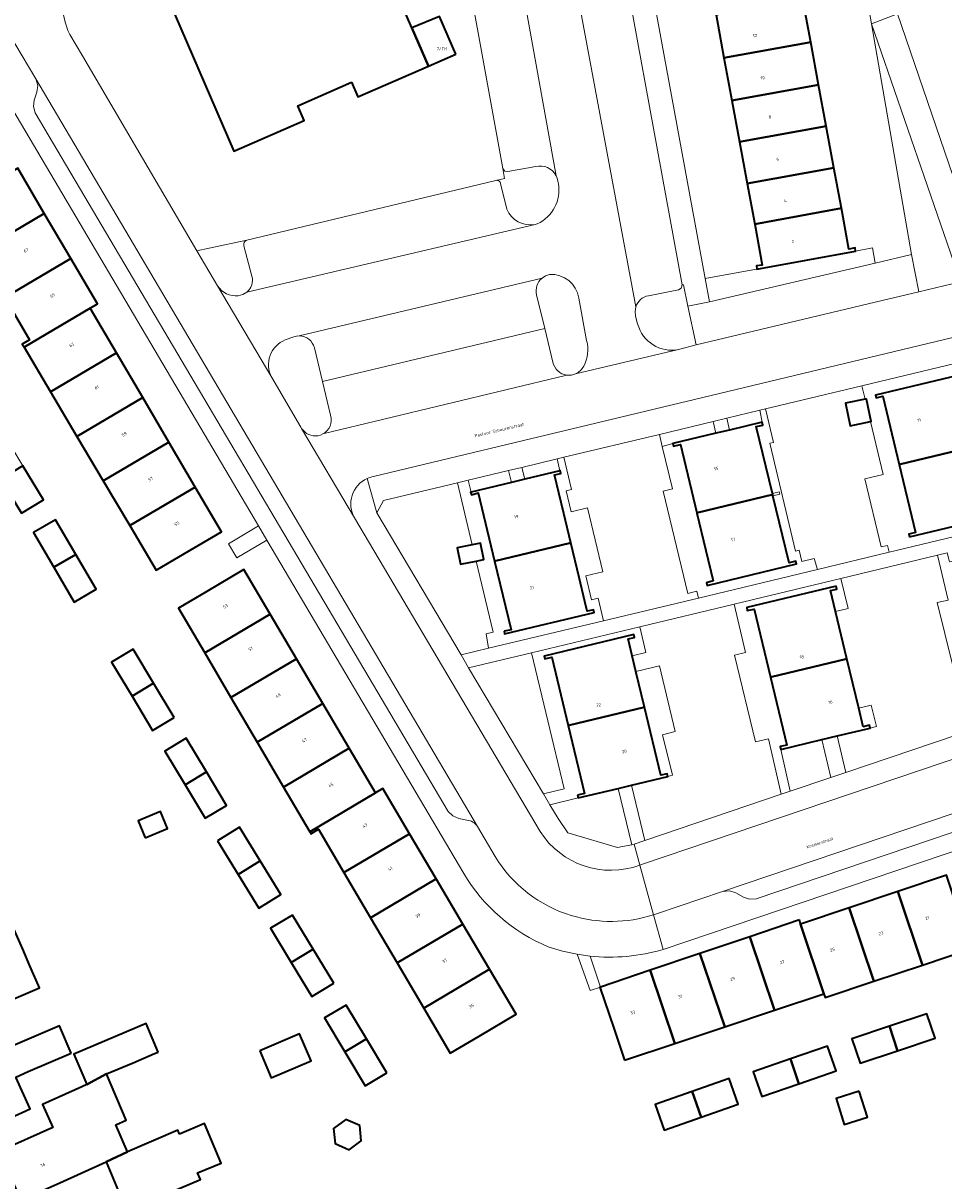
# Model space of a CAD drawing. Header units: metres. Extents: x 197700 to 204338, y 317132 to 325229.
# Tile 208 of 256: x 199710 to 199817, y 318978 to 319112. Entities that reach past the tile are written whole.
import ezdxf
from ezdxf.enums import TextEntityAlignment as Align

# ---------------------------------------------------------------- set-up
doc = ezdxf.new("R2010")
doc.units = ezdxf.units.M
for name, color, linetype, lineweight in [('B-WE-GR-BEPLANTING_CULTUUR_BODEMBEDEKKER-GV', 90, 'Continuous', 18), ('B-WE-GR-BEPLANTING_CULTUUR_HEESTERS-GV', 90, 'Continuous', 18), ('B-WE-GR-BEPLANTING_CULTUUR_ROOS-GV', 90, 'Continuous', 18), ('B-WE-IE-TERREINAFSCHEIDING_KUNSTMATIG_MUUR-G', 90, 'IE-TERREINAFSCHEIDING-KUNSTMATIG-DICHT', 18), ('B-WE-OG-BEBOUWING-GV', 7, 'Continuous', 35), ('B-WE-OG-BEBOUWING-T18', 10, 'Continuous', 18), ('B-WE-OG-TERREIN_CULTUURSCHEIDING-GV', 7, 'Continuous', 18), ('B-WE-OG-TERREIN_ERF-GV', 7, 'Continuous', 18), ('B-WE-OG-TOPOGRAFIE-T18', 10, 'Continuous', 18), ('B-WE-VH-VERHARDING_ASFALT-GV', 252, 'Continuous', 18), ('B-WE-VH-VERHARDING_BETONSTRAATSTEEN-GV', 252, 'Continuous', 18), ('B-WE-VH-VERHARDING_OPEN-GV', 252, 'Continuous', 18), ('B-WE-VH-VERHARDING_TEGEL-GV', 252, 'Continuous', 18)]:
    doc.layers.add(name, color=color, linetype=linetype, lineweight=lineweight)
doc.styles.add('NLCS-ISO-M200-T18', font='NLCS-ISO.ttf', dxfattribs={"height": 0.36})
doc.linetypes.add('IE-TERREINAFSCHEIDING-KUNSTMATIG-DICHT', pattern='A,8,-1,[82,NLCS.SHX,S=0.75,R=90,X=0,Y=0],-1', length=10)

msp = doc.modelspace()

# ---------------------------------------------------------------- linework, layer by layer
at = {"layer": 'B-WE-GR-BEPLANTING_CULTUUR_BODEMBEDEKKER-GV'}
for points in [[(199786.625, 319081.497), (199786.486, 319081.489), (199786.372, 319081.111), (199786.045, 319080.894), (199782.558, 319080.235)], [(199786.075, 319073.992), (199788.099, 319074.533), (199787.153, 319079.001), (199786.625, 319081.497)], [(199781.104, 319078.933), (199781.012, 319078.4), (199781.073, 319077.863), (199781.317, 319076.958)]]:
    msp.add_lwpolyline(points, dxfattribs=at)
for points in [[(199782.558, 319080.235, 0.2713829), (199781.104, 319078.933)], [(199781.317, 319076.958, 0.3961127), (199786.075, 319073.992)]]:
    msp.add_lwpolyline(points, format="xyb", dxfattribs=at)
at = {"layer": 'B-WE-GR-BEPLANTING_CULTUUR_HEESTERS-GV'}
msp.add_lwpolyline([(199806.605, 319085.41), (199795.152, 319083.319), (199794.032, 319083.115), (199789.147, 319082.223), (199789.642, 319079.528), (199808.896, 319084.017), (199808.582, 319085.771)], close=True, dxfattribs=at)
at = {"layer": 'B-WE-GR-BEPLANTING_CULTUUR_ROOS-GV'}
msp.add_lwpolyline([(199813.115, 319085), (199813.933, 319080.676), (199818.78, 319081.836), (199808.459, 319111.775)], close=True, dxfattribs=at)
at = {"layer": 'B-WE-IE-TERREINAFSCHEIDING_KUNSTMATIG_MUUR-G'}
for points in [[(199796.951, 319057.297), (199797.725, 319057.496)], [(199797.799, 319057.206), (199797.021, 319057.007)], [(199797.725, 319057.496), (199797.799, 319057.206)]]:
    msp.add_lwpolyline(points, dxfattribs=at)
at = {"layer": 'B-WE-OG-BEBOUWING-GV'}
for points in [[(199748.122, 319105.02), (199748.859, 319103.296), (199757.038, 319106.869), (199755.126, 319111.295), (199749.546, 319124.212), (199726.935, 319114.369), (199734.468, 319096.989), (199742.616, 319100.567), (199741.874, 319102.276)], [(199801.4, 319109.64), (199800.482, 319114.603), (199790.412, 319112.807), (199791.33, 319107.836)], [(199760.198, 319108.25), (199758.306, 319112.617), (199755.126, 319111.295), (199757.038, 319106.869)], [(199802.319, 319104.676), (199801.4, 319109.64), (199791.33, 319107.836), (199792.245, 319102.881)], [(199793.134, 319098.066), (199803.202, 319099.904), (199802.319, 319104.676), (199792.245, 319102.881)], [(199793.134, 319098.066), (199794.025, 319093.243), (199804.1, 319095.05), (199803.202, 319099.904)], [(199701.677, 319090.484), (199704.77, 319085.248), (199712.451, 319089.774), (199709.363, 319095.013)], [(199794.899, 319088.513), (199804.966, 319090.372), (199804.1, 319095.05), (199794.025, 319093.243)], [(199794.899, 319088.513), (199795.772, 319083.784), (199795.099, 319083.688), (199795.152, 319083.319), (199806.605, 319085.41), (199806.55, 319085.768), (199805.842, 319085.639), (199804.966, 319090.372)], [(199707.863, 319080.012), (199715.539, 319084.534), (199712.451, 319089.774), (199704.77, 319085.248), (199707.572, 319080.505)], [(199715.539, 319084.534), (199707.863, 319080.012), (199710.75, 319075.126), (199709.895, 319074.619), (199710.104, 319074.267), (199717.767, 319078.778), (199718.626, 319079.295)], [(199710.104, 319074.267), (199713.171, 319069.091), (199720.819, 319073.593), (199717.767, 319078.778)], [(199716.237, 319063.916), (199723.87, 319068.409), (199720.819, 319073.593), (199713.171, 319069.091)], [(199819.298, 319071.187), (199808.921, 319068.705), (199809, 319068.375), (199809.777, 319068.561), (199811.663, 319060.666), (199820.519, 319062.787), (199819.169, 319068.427), (199818.624, 319070.703), (199819.367, 319070.862)], [(199716.237, 319063.916), (199719.303, 319058.74), (199726.922, 319063.225), (199723.87, 319068.409)], [(199808.332, 319065.625), (199808.41, 319065.641), (199807.883, 319068.245), (199807.714, 319068.211), (199805.446, 319067.752), (199805.974, 319065.148)], [(199796.951, 319057.297), (199795.082, 319065.045), (199795.86, 319065.231), (199795.781, 319065.561), (199791.974, 319064.651), (199790.378, 319064.27), (199785.404, 319063.081), (199785.489, 319062.764), (199786.29, 319062.981), (199788.194, 319055.06), (199796.986, 319057.152)], [(199726.922, 319063.225), (199719.303, 319058.74), (199722.37, 319053.564), (199729.973, 319058.04)], [(199812.851, 319052.254), (199823.227, 319054.74), (199823.152, 319055.049), (199822.414, 319054.871), (199822.072, 319056.299), (199820.519, 319062.787), (199811.663, 319060.666), (199813.549, 319052.77), (199812.772, 319052.584)], [(199709.791, 319055.007), (199712.362, 319056.567), (199709.968, 319060.514), (199707.397, 319058.954)], [(199773.558, 319051.557), (199772.741, 319054.965), (199772.162, 319057.382), (199771.662, 319059.468), (199772.407, 319059.62), (199772.342, 319059.941), (199772.294, 319059.929), (199768.233, 319058.953), (199766.667, 319058.576), (199761.975, 319057.448), (199761.93, 319057.437), (199762.032, 319057.122), (199762.822, 319057.377), (199764.72, 319049.431)], [(199722.37, 319053.564), (199725.436, 319048.389), (199728.716, 319050.32), (199733.025, 319052.856), (199729.973, 319058.04)], [(199788.194, 319055.06), (199788.203, 319055.02), (199789.246, 319050.681), (199790.097, 319047.139), (199789.292, 319046.938), (199789.37, 319046.628), (199799.746, 319049.114), (199799.667, 319049.444), (199798.889, 319049.258), (199797.021, 319057.007), (199796.986, 319057.152)], [(199716.102, 319050.213), (199713.74, 319054.248), (199711.201, 319052.762), (199713.564, 319048.726)], [(199762.561, 319049.454), (199763.463, 319049.637), (199763.078, 319051.542), (199762.109, 319051.346), (199760.384, 319050.997), (199760.769, 319049.092)], [(199765.808, 319041.305), (199765.878, 319040.993), (199776.261, 319043.475), (199776.199, 319043.793), (199775.453, 319043.646), (199775.182, 319044.778), (199774.518, 319047.551), (199773.558, 319051.557), (199764.72, 319049.431), (199766.619, 319041.485)], [(199713.564, 319048.726), (199715.926, 319044.691), (199718.465, 319046.178), (199716.102, 319050.213)], [(199731.07, 319038.797), (199738.674, 319043.28), (199735.618, 319048.463), (199731.311, 319045.924), (199728.021, 319043.984)], [(199804.364, 319046.523), (199793.98, 319044.048), (199794.042, 319043.723), (199794.838, 319043.874), (199796.734, 319035.991), (199805.602, 319038.118), (199804.286, 319043.59), (199803.7, 319046.026), (199804.44, 319046.2)], [(199738.674, 319043.28), (199731.07, 319038.797), (199734.119, 319033.611), (199741.729, 319038.097)], [(199780.214, 319040.414), (199780.942, 319040.593), (199780.863, 319040.916), (199770.477, 319038.413), (199770.554, 319038.095), (199771.361, 319038.289), (199773.257, 319030.38), (199782.108, 319032.513), (199781.123, 319036.622), (199780.682, 319038.461)], [(199722.764, 319039.235), (199720.261, 319037.736), (199722.632, 319033.775), (199725.135, 319035.274)], [(199741.729, 319038.097), (199734.119, 319033.611), (199737.168, 319028.425), (199744.785, 319032.915)], [(199807.504, 319030.209), (199806.98, 319032.39), (199805.602, 319038.118), (199796.734, 319035.991), (199798.631, 319028.108), (199797.842, 319027.925), (199797.917, 319027.6), (199802.686, 319028.737), (199804.458, 319029.159), (199808.32, 319030.08), (199808.241, 319030.395)], [(199727.506, 319031.312), (199725.135, 319035.274), (199722.632, 319033.775), (199725.003, 319029.814)], [(199740.217, 319023.238), (199747.841, 319027.732), (199744.785, 319032.915), (199737.168, 319028.425)], [(199774.344, 319022.286), (199774.418, 319021.965), (199779.063, 319023.084), (199780.62, 319023.459), (199784.806, 319024.468), (199784.73, 319024.787), (199784.001, 319024.612), (199782.108, 319032.513), (199773.257, 319030.38), (199775.153, 319022.472)], [(199731.26, 319025), (199728.91, 319028.893), (199726.432, 319027.397), (199728.782, 319023.504)], [(199743.266, 319018.051), (199750.896, 319022.55), (199747.841, 319027.732), (199740.217, 319023.238)], [(199728.782, 319023.504), (199731.133, 319019.61), (199733.611, 319021.106), (199731.26, 319025)], [(199743.266, 319018.051), (199743.4, 319017.824), (199744.278, 319018.341), (199747.234, 319013.32), (199754.854, 319017.821), (199751.76, 319023.059), (199750.896, 319022.55)], [(199724.149, 319017.354), (199726.756, 319018.429), (199725.943, 319020.402), (199723.335, 319019.326)], [(199732.561, 319017.007), (199734.963, 319013.102), (199737.493, 319014.66), (199735.091, 319018.564)], [(199754.854, 319017.821), (199747.234, 319013.32), (199750.319, 319008.078), (199757.948, 319012.584)], [(199734.963, 319013.102), (199737.365, 319009.198), (199739.895, 319010.756), (199737.493, 319014.66)], [(199753.405, 319002.835), (199761.042, 319007.347), (199757.948, 319012.584), (199750.319, 319008.078)], [(199819.998, 319004.474), (199817.144, 319013.006), (199811.504, 319011.12), (199814.356, 319002.592)], [(199808.714, 319000.711), (199814.356, 319002.592), (199811.504, 319011.12), (199805.864, 319009.234)], [(199741.265, 319008.388), (199738.72, 319006.851), (199741.112, 319002.892), (199743.657, 319004.428)], [(199802.933, 318999.261), (199803.077, 318998.831), (199808.714, 319000.711), (199805.864, 319009.234), (199800.224, 319007.348)], [(199707.181, 318993.46), (199704.627, 318996.854), (199711.88, 318999.95), (199711.774, 319000.198), (199710.786, 319002.51), (199709.949, 319004.42), (199708.602, 319007.495), (199708.131, 319007.294), (199708.113, 319007.338), (199700.071, 319003.774), (199692.329, 318997.884), (199696.685, 318992.281), (199696.772, 318992.348), (199698.822, 318989.707)], [(199753.405, 319002.835), (199756.491, 318997.593), (199764.136, 319002.11), (199761.042, 319007.347)], [(199800.101, 319007.825), (199794.325, 319005.877), (199797.2, 318997.349), (199802.933, 318999.261), (199800.224, 319007.348)], [(199791.418, 318995.421), (199797.2, 318997.349), (199794.325, 319005.877), (199788.549, 319003.929)], [(199746.048, 319000.469), (199743.657, 319004.428), (199741.112, 319002.892), (199743.503, 318998.933)], [(199791.418, 318995.421), (199788.549, 319003.929), (199782.773, 319001.981), (199785.636, 318993.492)], [(199762.925, 318994.33), (199767.23, 318996.873), (199764.136, 319002.11), (199756.491, 318997.593), (199759.576, 318992.351)], [(199779.795, 318991.544), (199785.636, 318993.492), (199782.773, 319001.981), (199776.998, 319000.034), (199776.945, 319000.005), (199778.538, 318995.277)], [(199747.328, 318992.522), (199749.828, 318994.024), (199747.469, 318997.952), (199744.968, 318996.45)], [(199810.53, 318995.491), (199811.48, 318992.65), (199815.827, 318994.102), (199814.877, 318996.943)], [(199715.557, 318992.357), (199714.201, 318995.534), (199707.706, 318992.762), (199707.181, 318993.46), (199698.822, 318989.707), (199700.005, 318988.183), (199699.917, 318988.117), (199703.957, 318982.802), (199708.525, 318984.879), (199710.817, 318985.922), (199709.151, 318989.582), (199710.564, 318990.225)], [(199725.668, 318992.496), (199724.256, 318995.822), (199715.886, 318992.267), (199717.39, 318988.724), (199719.679, 318989.953), (199722.756, 318991.26), (199725.236, 318992.313)], [(199811.48, 318992.65), (199810.53, 318995.491), (199806.184, 318994.04), (199807.133, 318991.197)], [(199737.45, 318992.647), (199738.801, 318989.503), (199743.407, 318991.482), (199742.057, 318994.626)], [(199752.188, 318990.096), (199749.828, 318994.024), (199747.328, 318992.522), (199749.687, 318988.594)], [(199800.04, 318988.822), (199804.347, 318990.317), (199803.351, 318993.187), (199799.044, 318991.692)], [(199800.04, 318988.822), (199799.044, 318991.692), (199794.738, 318990.198), (199795.734, 318987.328)], [(199722.096, 318980.938), (199720.767, 318984.069), (199721.962, 318984.576), (199719.679, 318989.953), (199717.39, 318988.724), (199716.794, 318988.444), (199712.235, 318986.391), (199713.428, 318983.741), (199707.193, 318980.943), (199709.732, 318975.299), (199714.268, 318977.34), (199719.62, 318979.749)], [(199787.638, 318987.912), (199788.674, 318984.945), (199792.974, 318986.448), (199791.938, 318989.414)], [(199788.674, 318984.945), (199787.638, 318987.912), (199783.338, 318986.409), (199784.375, 318983.443)], [(199807.032, 318987.958), (199804.349, 318987.118), (199805.298, 318984.088), (199807.981, 318984.927)], [(199749.055, 318983.964), (199747.437, 318984.679), (199746.01, 318983.636), (199746.199, 318981.878), (199747.817, 318981.163), (199749.244, 318982.206)], [(199728.147, 318982.961), (199727.95, 318983.424), (199722.096, 318980.938), (199719.62, 318979.749), (199721.192, 318976.047), (199722.029, 318974.076), (199723.738, 318974.802), (199730.574, 318977.705), (199730.251, 318978.467), (199732.972, 318979.623), (199731.034, 318984.187)]]:
    msp.add_lwpolyline(points, close=True, dxfattribs=at)
at = {"layer": 'B-WE-OG-TERREIN_CULTUURSCHEIDING-GV'}
for points in [[(199769.515, 319095.206), (199766.264, 319094.636), (199765.897, 319094.69), (199765.661, 319094.977), (199765.866, 319093.845), (199764.876, 319093.607), (199764.883, 319093.608)], [(199765.41, 319093.234), (199766.132, 319090.273)], [(199772.117, 319093.224), (199772.052, 319093.524), (199771.975, 319093.848), (199771.847, 319094.156)], [(199769.407, 319088.505), (199769.661, 319088.565)], [(199735.962, 319086.658), (199731.603, 319085.765), (199730.164, 319085.446), (199732.554, 319081.378)], [(199736.557, 319082.492), (199735.629, 319086.025)], [(199771.073, 319082.69), (199770.617, 319082.537), (199770.215, 319082.277)], [(199734.958, 319080.219), (199735.484, 319080.353), (199735.949, 319080.636)], [(199769.593, 319080.323), (199770.536, 319076.427), (199771.479, 319072.531)], [(199775.393, 319075.024), (199774.489, 319079.964)], [(199742.035, 319075.57), (199741.712, 319075.54), (199741.4, 319075.454), (199740.419, 319075.101)], [(199745.684, 319066.361), (199744.741, 319070.274), (199743.798, 319074.187)], [(199738.841, 319070.762), (199742.222, 319064.997), (199742.312, 319064.844)], [(199744.223, 319063.992), (199744.515, 319064.067), (199744.791, 319064.19)]]:
    msp.add_lwpolyline(points, dxfattribs=at)
for points in [[(199771.847, 319094.156, 0.3489748), (199769.515, 319095.206)], [(199764.883, 319093.608, -0.4232874), (199765.41, 319093.234)], [(199769.661, 319088.565, 0.3413483), (199772.117, 319093.224)], [(199766.132, 319090.273, 0.3547705), (199769.407, 319088.505)], [(199735.629, 319086.025, -0.454587), (199735.962, 319086.658)], [(199735.949, 319080.636, 0.2869129), (199736.557, 319082.492)], [(199770.215, 319082.277, 0.2896371), (199769.593, 319080.323)], [(199774.489, 319079.964, 0.3894367), (199771.073, 319082.69)], [(199732.554, 319081.378, 0.2748483), (199734.958, 319080.219)], [(199743.798, 319074.187, 0.3452315), (199742.035, 319075.57)], [(199740.419, 319075.101, 0.4478822), (199738.841, 319070.762)], [(199775.053, 319072.052, 0.1958817), (199775.393, 319075.024)], [(199771.479, 319072.531, 0.3189223), (199773.104, 319071.014)], [(199774.118, 319071.172, 0.1682116), (199775.053, 319072.052)], [(199773.104, 319071.014, 0.1333467), (199774.118, 319071.172)], [(199744.791, 319064.19, 0.3554381), (199745.684, 319066.361)], [(199742.312, 319064.844, 0.2941721), (199744.223, 319063.992)]]:
    msp.add_lwpolyline(points, format="xyb", dxfattribs=at)
for points in [[(199810.31, 319051.261), (199809.584, 319051.087), (199807.699, 319058.975), (199809.801, 319059.477), (199808.332, 319065.625), (199805.974, 319065.148), (199805.446, 319067.752), (199807.714, 319068.211), (199807.339, 319069.781), (199796.15, 319067.098), (199797.079, 319063.209), (199796.659, 319063.109), (199799.621, 319050.588), (199800.069, 319050.695), (199800.377, 319049.404), (199801.788, 319049.747), (199802.179, 319048.471), (199810.501, 319050.464)], [(199788.375, 319045.165), (199788.19, 319045.941), (199787.121, 319045.684), (199784.283, 319057.563), (199785.352, 319057.82), (199784.175, 319062.742), (199783.84, 319064.145), (199772.75, 319061.486), (199773.642, 319057.751), (199773.032, 319057.591), (199773.597, 319055.171), (199775.492, 319055.627), (199777.264, 319048.211), (199777.262, 319048.211), (199775.295, 319047.738), (199775.957, 319044.964), (199776.732, 319045.15), (199777.359, 319042.526)], [(199760.394, 319058.523), (199751.815, 319056.465), (199751.053, 319055.032), (199760.82, 319038.565), (199764.008, 319039.329), (199763.75, 319040.992), (199764.534, 319041.194), (199762.561, 319049.454), (199760.769, 319049.092), (199760.384, 319050.997), (199762.109, 319051.346)], [(199819.099, 319037.778), (199817.84, 319037.454), (199816.095, 319044.64), (199817.353, 319044.925), (199816.126, 319050.141), (199804.908, 319047.444), (199805.748, 319043.942), (199804.286, 319043.59), (199805.602, 319038.118), (199806.98, 319032.39), (199808.433, 319032.74), (199809.03, 319030.249), (199808.32, 319030.08), (199804.458, 319029.159), (199805.472, 319024.93), (199820.917, 319030.158)], [(199794.98, 319028.47), (199792.565, 319038.543), (199793.852, 319038.853), (199792.507, 319044.462), (199781.562, 319041.83), (199782.277, 319038.845), (199780.682, 319038.461), (199781.123, 319036.622), (199783.859, 319037.282), (199785.686, 319029.661), (199784.217, 319029.307), (199785.346, 319024.598), (199784.806, 319024.468), (199780.62, 319023.459), (199782.159, 319017.04), (199797.973, 319022.392), (199796.486, 319028.833)], [(199772.774, 319023.013), (199768.988, 319038.806), (199761.697, 319037.053), (199770.383, 319022.437)], [(199803.74, 319024.344), (199802.686, 319028.737), (199797.917, 319027.6), (199799.036, 319022.752)], [(199772.08, 319019.582), (199773.205, 319017.935), (199778.964, 319016.219), (199779.976, 319016.397), (199780.63, 319016.551), (199779.063, 319023.084), (199774.418, 319021.965), (199771.134, 319021.174)]]:
    msp.add_lwpolyline(points, close=True, dxfattribs=at)
at = {"layer": 'B-WE-OG-TERREIN_ERF-GV'}
for points in [[(199804.561, 319134.194), (199808.459, 319111.775), (199811.486, 319112.922), (199819.892, 319088.294)], [(199715.415, 319110.543), (199716.876, 319108.061), (199730.164, 319085.446), (199731.603, 319085.765), (199735.962, 319086.658), (199764.876, 319093.607), (199765.866, 319093.845), (199765.661, 319094.977), (199759.767, 319127.532), (199758.753, 319133.129), (199747.687, 319129.286), (199745.205, 319128.331), (199745.525, 319127.476), (199740.887, 319125.716)], [(199779.907, 319132.485), (199789.147, 319082.223), (199794.032, 319083.115), (199795.152, 319083.319), (199795.099, 319083.688), (199795.772, 319083.784), (199794.899, 319088.513), (199794.025, 319093.243), (199793.134, 319098.066), (199792.245, 319102.881), (199791.33, 319107.836), (199790.412, 319112.807)], [(199761.128, 319013.204), (199738.276, 319051.879), (199734.815, 319049.824), (199733.845, 319051.462), (199737.299, 319053.532), (199705.376, 319107.558)], [(199709.363, 319095.013), (199712.451, 319089.774), (199715.539, 319084.534), (199718.626, 319079.295), (199717.767, 319078.778), (199720.819, 319073.593), (199723.87, 319068.409), (199726.922, 319063.225), (199729.973, 319058.04), (199733.025, 319052.856), (199728.716, 319050.32), (199725.436, 319048.389), (199722.37, 319053.564), (199719.303, 319058.74), (199716.237, 319063.916), (199713.171, 319069.091), (199710.104, 319074.267), (199709.895, 319074.619), (199710.75, 319075.126), (199707.863, 319080.012)], [(199822.167, 319073.337), (199807.339, 319069.781), (199807.714, 319068.211), (199807.883, 319068.245), (199808.41, 319065.641), (199808.332, 319065.625), (199809.801, 319059.477), (199807.699, 319058.975), (199809.584, 319051.087), (199810.31, 319051.261), (199810.501, 319050.464), (199826.8, 319054.368)], [(199823.227, 319054.74), (199812.851, 319052.254), (199812.772, 319052.584), (199813.549, 319052.77), (199811.663, 319060.666), (199809.777, 319068.561), (199809, 319068.375), (199808.921, 319068.705), (199819.298, 319071.187)], [(199870.897, 319033.676), (199784.261, 319004.392)], [(199819.998, 319004.474), (199814.356, 319002.592), (199808.714, 319000.711), (199803.077, 318998.831), (199802.933, 318999.261), (199797.2, 318997.349), (199791.418, 318995.421), (199785.636, 318993.492), (199779.795, 318991.544), (199778.538, 318995.277), (199776.945, 319000.005), (199776.998, 319000.034), (199782.773, 319001.981), (199788.549, 319003.929), (199794.325, 319005.877), (199800.101, 319007.825), (199800.224, 319007.348), (199805.864, 319009.234), (199811.504, 319011.12), (199817.144, 319013.006)], [(199709.949, 319004.42), (199710.786, 319002.51), (199711.774, 319000.198), (199711.88, 318999.95), (199704.627, 318996.854)], [(199775.794, 319003.623), (199776.998, 319000.034), (199775.816, 318999.635), (199774.294, 319003.832), (199772.598, 319004.197), (199770.937, 319004.695)], [(199709.732, 318975.299), (199707.193, 318980.943), (199713.428, 318983.741), (199712.235, 318986.391), (199716.794, 318988.444), (199717.39, 318988.724), (199715.886, 318992.267), (199724.256, 318995.822), (199725.668, 318992.496), (199725.236, 318992.313), (199722.756, 318991.26), (199719.679, 318989.953), (199721.962, 318984.576), (199720.767, 318984.069), (199722.096, 318980.938), (199727.95, 318983.424), (199728.147, 318982.961), (199731.034, 318984.187), (199732.972, 318979.623), (199730.251, 318978.467), (199730.574, 318977.705), (199723.738, 318974.802)], [(199707.706, 318992.762), (199714.201, 318995.534), (199715.557, 318992.357), (199710.564, 318990.225), (199709.151, 318989.582), (199710.817, 318985.922), (199708.525, 318984.879)], [(199721.192, 318976.047), (199719.62, 318979.749), (199714.268, 318977.34)]]:
    msp.add_lwpolyline(points, dxfattribs=at)
for points in [[(199748.859, 319103.296), (199748.122, 319105.02), (199741.874, 319102.276), (199742.616, 319100.567), (199734.468, 319096.989), (199726.935, 319114.369), (199749.546, 319124.212), (199755.126, 319111.295), (199758.306, 319112.617), (199760.198, 319108.25), (199757.038, 319106.869)], [(199795.478, 319066.937), (199791.654, 319066.019), (199791.974, 319064.651), (199795.781, 319065.561)], [(199783.84, 319064.145), (199784.175, 319062.742), (199785.404, 319063.081), (199790.378, 319064.27), (199790.066, 319065.639)], [(199705.002, 319062.902), (199707.574, 319064.462), (199709.968, 319060.514), (199712.362, 319056.567), (199709.791, 319055.007), (199707.397, 319058.954)], [(199771.959, 319061.296), (199767.886, 319060.319), (199768.233, 319058.953), (199772.294, 319059.929)], [(199761.648, 319058.824), (199761.975, 319057.448), (199766.667, 319058.576), (199766.322, 319059.944)], [(199715.926, 319044.691), (199713.564, 319048.726), (199711.201, 319052.762), (199713.74, 319054.248), (199716.102, 319050.213), (199718.465, 319046.178)], [(199817.84, 319037.454), (199819.099, 319037.778), (199820.917, 319030.158), (199821.957, 319030.51), (199821.373, 319033.208), (199821.304, 319033.527), (199822.086, 319033.696), (199820.192, 319041.614), (199818.299, 319049.532), (199817.521, 319049.347), (199817.442, 319049.678), (199817.257, 319050.413), (199816.126, 319050.141), (199817.353, 319044.925), (199816.095, 319044.64)], [(199743.4, 319017.824), (199743.266, 319018.051), (199740.217, 319023.238), (199737.168, 319028.425), (199734.119, 319033.611), (199731.07, 319038.797), (199728.021, 319043.984), (199731.311, 319045.924), (199735.618, 319048.463), (199738.674, 319043.28), (199741.729, 319038.097), (199744.785, 319032.915), (199747.841, 319027.732), (199750.896, 319022.55), (199751.76, 319023.059), (199754.854, 319017.821), (199757.948, 319012.584), (199761.042, 319007.347), (199764.136, 319002.11), (199767.23, 318996.873), (199762.925, 318994.33), (199759.576, 318992.351), (199756.491, 318997.593), (199753.405, 319002.835), (199750.319, 319008.078), (199747.234, 319013.32), (199744.278, 319018.341)], [(199792.565, 319038.543), (199794.98, 319028.47), (199796.486, 319028.833), (199797.973, 319022.392), (199799.036, 319022.752), (199797.917, 319027.6), (199797.842, 319027.925), (199798.631, 319028.108), (199796.734, 319035.991), (199794.838, 319043.874), (199794.042, 319043.723), (199793.98, 319044.048), (199804.364, 319046.523), (199804.44, 319046.2), (199803.7, 319046.026), (199804.286, 319043.59), (199805.748, 319043.942), (199804.908, 319047.444), (199792.507, 319044.462), (199793.852, 319038.853)], [(199770.383, 319022.437), (199771.134, 319021.174), (199774.418, 319021.965), (199774.344, 319022.286), (199775.153, 319022.472), (199773.257, 319030.38), (199771.361, 319038.289), (199770.554, 319038.095), (199770.477, 319038.413), (199780.863, 319040.916), (199780.942, 319040.593), (199780.214, 319040.414), (199780.682, 319038.461), (199782.277, 319038.845), (199781.562, 319041.83), (199768.988, 319038.806), (199772.774, 319023.013)], [(199720.261, 319037.736), (199722.764, 319039.235), (199725.135, 319035.274), (199727.506, 319031.312), (199725.003, 319029.814), (199722.632, 319033.775)], [(199782.108, 319032.513), (199784.001, 319024.612), (199784.73, 319024.787), (199784.806, 319024.468), (199785.346, 319024.598), (199784.217, 319029.307), (199785.686, 319029.661), (199783.859, 319037.282), (199781.123, 319036.622)], [(199809.03, 319030.249), (199808.433, 319032.74), (199806.98, 319032.39), (199807.504, 319030.209), (199808.241, 319030.395), (199808.32, 319030.08)], [(199731.133, 319019.61), (199728.782, 319023.504), (199726.432, 319027.397), (199728.91, 319028.893), (199731.26, 319025), (199733.611, 319021.106)], [(199724.149, 319017.354), (199723.335, 319019.326), (199725.943, 319020.402), (199726.756, 319018.429)], [(199734.963, 319013.102), (199732.561, 319017.007), (199735.091, 319018.564), (199737.493, 319014.66), (199739.895, 319010.756), (199737.365, 319009.198)], [(199738.72, 319006.851), (199741.265, 319008.388), (199743.657, 319004.428), (199746.048, 319000.469), (199743.503, 318998.933), (199741.112, 319002.892)], [(199749.828, 318994.024), (199752.188, 318990.096), (199749.687, 318988.594), (199747.328, 318992.522), (199744.968, 318996.45), (199747.469, 318997.952)], [(199810.53, 318995.491), (199814.877, 318996.943), (199815.827, 318994.102), (199811.48, 318992.65), (199807.133, 318991.197), (199806.184, 318994.04)], [(199738.801, 318989.503), (199737.45, 318992.647), (199742.057, 318994.626), (199743.407, 318991.482)], [(199804.347, 318990.317), (199800.04, 318988.822), (199795.734, 318987.328), (199794.738, 318990.198), (199799.044, 318991.692), (199803.351, 318993.187)], [(199783.338, 318986.409), (199787.638, 318987.912), (199791.938, 318989.414), (199792.974, 318986.448), (199788.674, 318984.945), (199784.375, 318983.443)], [(199807.981, 318984.927), (199805.298, 318984.088), (199804.349, 318987.118), (199807.032, 318987.958)], [(199749.055, 318983.964), (199749.244, 318982.206), (199747.817, 318981.163), (199746.199, 318981.878), (199746.01, 318983.636), (199747.437, 318984.679)]]:
    msp.add_lwpolyline(points, close=True, dxfattribs=at)
for points in [[(199714.598, 319114.479, 0.1313863), (199715.415, 319110.543)], [(199770.937, 319004.695, -0.1600531), (199761.128, 319013.204)], [(199784.261, 319004.392, -0.0976721), (199775.794, 319003.623)]]:
    msp.add_lwpolyline(points, format="xyb", dxfattribs=at)
at = {"layer": 'B-WE-VH-VERHARDING_ASFALT-GV'}
for points in [[(199781.317, 319076.958), (199781.073, 319077.863), (199781.012, 319078.4), (199781.104, 319078.933), (199771.236, 319131.827), (199771.189, 319132.078), (199770.93, 319133.807), (199764.948, 319132.677), (199765.254, 319130.884), (199771.847, 319094.156), (199771.975, 319093.848), (199772.052, 319093.524), (199772.117, 319093.224)], [(199769.998, 319018.081), (199748.453, 319054.468), (199742.312, 319064.844), (199742.222, 319064.997), (199738.841, 319070.762), (199732.554, 319081.378), (199730.164, 319085.446), (199716.876, 319108.061), (199715.415, 319110.543)], [(199709.029, 319109.469), (199711.454, 319105.379), (199762.721, 319018.653), (199764.778, 319015.173)], [(199769.661, 319088.565), (199769.407, 319088.505), (199735.949, 319080.636), (199735.484, 319080.353), (199734.958, 319080.219)], [(199742.035, 319075.57), (199770.215, 319082.277), (199770.617, 319082.537), (199771.073, 319082.69)], [(199732.554, 319081.378), (199738.841, 319070.762)], [(199774.489, 319079.964), (199775.393, 319075.024)], [(199740.419, 319075.101), (199741.4, 319075.454), (199741.712, 319075.54), (199742.035, 319075.57)], [(199774.118, 319071.172), (199786.075, 319073.992)], [(199872.964, 319045.076), (199781.746, 319014.234), (199781.659, 319014.201), (199781.569, 319014.168), (199783.154, 319008.413), (199783.383, 319008.488), (199783.612, 319008.567), (199791.179, 319011.126), (199870.998, 319038.125), (199875.732, 319039.726)], [(199783.154, 319008.413), (199781.569, 319014.168)]]:
    msp.add_lwpolyline(points, dxfattribs=at)
for points in [[(199715.415, 319110.543, -0.1313863), (199714.598, 319114.479)], [(199772.117, 319093.224, -0.3413483), (199769.661, 319088.565)], [(199771.073, 319082.69, -0.3894367), (199774.489, 319079.964)], [(199734.958, 319080.219, -0.2748483), (199732.554, 319081.378)], [(199786.075, 319073.992, -0.3961127), (199781.317, 319076.958)], [(199738.841, 319070.762, -0.4478822), (199740.419, 319075.101)], [(199775.393, 319075.024, -0.1958817), (199775.053, 319072.052)], [(199775.053, 319072.052, -0.1682116), (199774.118, 319071.172)], [(199781.569, 319014.168, -0.3510077), (199769.998, 319018.081)], [(199764.778, 319015.173, 0.1854203), (199773.619, 319008.335)], [(199773.619, 319008.335, 0.1520672), (199783.154, 319008.413)]]:
    msp.add_lwpolyline(points, format="xyb", dxfattribs=at)
at = {"layer": 'B-WE-VH-VERHARDING_BETONSTRAATSTEEN-GV'}
for points in [[(199771.847, 319094.156), (199765.254, 319130.884)], [(199771.236, 319131.827), (199781.104, 319078.933)], [(199786.045, 319080.894), (199786.372, 319081.111), (199786.486, 319081.489), (199777.475, 319130.725)], [(199763.608, 319128.78), (199760.116, 319128.152), (199759.818, 319127.91), (199759.767, 319127.532), (199765.661, 319094.977), (199765.897, 319094.69), (199766.264, 319094.636), (199769.515, 319095.206)], [(199762.721, 319018.653), (199711.454, 319105.379), (199711.684, 319104.628), (199711.593, 319103.848), (199711.263, 319102.932), (199711.184, 319102.179), (199711.394, 319101.452), (199759.306, 319020.403)], [(199764.883, 319093.608), (199764.876, 319093.607), (199735.962, 319086.658)], [(199766.132, 319090.273), (199765.41, 319093.234)], [(199735.949, 319080.636), (199769.407, 319088.505)], [(199735.629, 319086.025), (199736.557, 319082.492)], [(199770.215, 319082.277), (199742.035, 319075.57)], [(199750.658, 319059.252), (199823.538, 319076.735), (199823.688, 319076.911), (199823.764, 319077.132), (199822.414, 319083.127), (199818.78, 319081.836), (199813.933, 319080.676), (199809.676, 319079.664), (199788.099, 319074.533), (199786.075, 319073.992), (199774.118, 319071.172)], [(199782.558, 319080.235), (199786.045, 319080.894)], [(199743.798, 319074.187), (199744.741, 319070.274), (199770.536, 319076.427), (199769.593, 319080.323)], [(199771.479, 319072.531), (199770.536, 319076.427), (199744.741, 319070.274)], [(199773.104, 319071.014), (199744.791, 319064.19), (199744.515, 319064.067), (199744.223, 319063.992)], [(199744.741, 319070.274), (199745.684, 319066.361)], [(199744.791, 319064.19), (199773.104, 319071.014)], [(199742.312, 319064.844), (199748.453, 319054.468)], [(199869.455, 319036.125), (199869.821, 319037.073), (199870.313, 319037.706), (199870.998, 319038.125), (199791.179, 319011.126), (199791.962, 319011.21), (199792.717, 319010.982), (199793.598, 319010.467)], [(199793.598, 319010.467), (199794.313, 319010.219), (199795.07, 319010.268), (199868.341, 319035.052)], [(199759.306, 319020.403), (199759.862, 319019.883), (199760.56, 319019.577), (199761.497, 319019.388)]]:
    msp.add_lwpolyline(points, dxfattribs=at)
for points in [[(199769.515, 319095.206, -0.3489748), (199771.847, 319094.156)], [(199765.41, 319093.234, 0.4232874), (199764.883, 319093.608)], [(199769.407, 319088.505, -0.3547705), (199766.132, 319090.273)], [(199735.962, 319086.658, 0.454587), (199735.629, 319086.025)], [(199736.557, 319082.492, -0.2869129), (199735.949, 319080.636)], [(199769.593, 319080.323, -0.2896371), (199770.215, 319082.277)], [(199781.104, 319078.933, -0.2713829), (199782.558, 319080.235)], [(199742.035, 319075.57, -0.3452315), (199743.798, 319074.187)], [(199773.104, 319071.014, -0.3189223), (199771.479, 319072.531)], [(199774.118, 319071.172, -0.1333467), (199773.104, 319071.014)], [(199745.684, 319066.361, -0.3554381), (199744.791, 319064.19)], [(199744.223, 319063.992, -0.2941721), (199742.312, 319064.844)], [(199748.453, 319054.468, -0.443979), (199749.924, 319059.023)], [(199749.924, 319059.023, -0.0597447), (199750.658, 319059.252)], [(199761.497, 319019.388, -0.2504519), (199762.721, 319018.653)]]:
    msp.add_lwpolyline(points, format="xyb", dxfattribs=at)
msp.add_lwpolyline([(199813.933, 319080.676), (199813.115, 319085), (199808.896, 319084.017), (199789.642, 319079.528), (199787.153, 319079.001), (199788.099, 319074.533), (199809.676, 319079.664)], close=True, dxfattribs=at)
at = {"layer": 'B-WE-VH-VERHARDING_OPEN-GV'}
for points in [[(199796.951, 319133.68), (199797.804, 319129.07), (199798.696, 319124.252), (199799.579, 319119.48), (199800.482, 319114.603), (199801.4, 319109.64), (199802.319, 319104.676), (199803.202, 319099.904), (199804.1, 319095.05), (199804.966, 319090.372), (199805.842, 319085.639), (199806.55, 319085.768), (199806.605, 319085.41), (199808.582, 319085.771), (199808.896, 319084.017), (199813.115, 319085), (199808.459, 319111.775), (199804.561, 319134.194), (199802.481, 319133.851), (199802.267, 319134.919), (199797.619, 319134.026), (199797.659, 319133.809)], [(199788.19, 319045.941), (199788.375, 319045.165), (199802.179, 319048.471), (199801.788, 319049.747), (199800.377, 319049.404), (199800.069, 319050.695), (199799.621, 319050.588), (199796.659, 319063.109), (199797.079, 319063.209), (199796.15, 319067.098), (199795.478, 319066.937), (199795.781, 319065.561), (199795.86, 319065.231), (199795.082, 319065.045), (199796.951, 319057.297), (199796.986, 319057.152), (199797.021, 319057.007), (199798.889, 319049.258), (199799.667, 319049.444), (199799.746, 319049.114), (199789.37, 319046.628), (199789.292, 319046.938), (199790.097, 319047.139), (199789.246, 319050.681), (199788.203, 319055.02), (199788.194, 319055.06), (199786.29, 319062.981), (199785.489, 319062.764), (199785.404, 319063.081), (199784.175, 319062.742), (199785.352, 319057.82), (199784.283, 319057.563), (199787.121, 319045.684)], [(199790.378, 319064.27), (199791.974, 319064.651), (199791.654, 319066.019), (199790.066, 319065.639)], [(199765.878, 319040.993), (199765.808, 319041.305), (199766.619, 319041.485), (199764.72, 319049.431), (199762.822, 319057.377), (199762.032, 319057.122), (199761.93, 319057.437), (199761.975, 319057.448), (199761.648, 319058.824), (199760.394, 319058.523), (199762.109, 319051.346), (199763.078, 319051.542), (199763.463, 319049.637), (199762.561, 319049.454), (199764.534, 319041.194), (199763.75, 319040.992), (199764.008, 319039.329), (199777.359, 319042.526), (199776.732, 319045.15), (199775.957, 319044.964), (199775.295, 319047.738), (199777.262, 319048.211), (199777.264, 319048.211), (199775.492, 319055.627), (199773.597, 319055.171), (199773.032, 319057.591), (199773.642, 319057.751), (199772.75, 319061.486), (199771.959, 319061.296), (199772.294, 319059.929), (199772.342, 319059.941), (199772.407, 319059.62), (199771.662, 319059.468), (199772.162, 319057.382), (199772.741, 319054.965), (199773.558, 319051.557), (199774.518, 319047.551), (199775.182, 319044.778), (199775.453, 319043.646), (199776.199, 319043.793), (199776.261, 319043.475)], [(199766.322, 319059.944), (199766.667, 319058.576), (199768.233, 319058.953), (199767.886, 319060.319)], [(199733.845, 319051.462), (199734.815, 319049.824), (199738.276, 319051.879), (199737.299, 319053.532)], [(199802.686, 319028.737), (199803.74, 319024.344), (199805.472, 319024.93), (199804.458, 319029.159)], [(199779.063, 319023.084), (199780.63, 319016.551), (199780.896, 319016.613), (199782.159, 319017.04), (199780.62, 319023.459)], [(199774.294, 319003.832), (199775.816, 318999.635), (199776.998, 319000.034), (199775.794, 319003.623), (199775.042, 319003.714)]]:
    msp.add_lwpolyline(points, close=True, dxfattribs=at)
msp.add_lwpolyline([(199826.8, 319054.368), (199810.501, 319050.464), (199802.179, 319048.471), (199788.375, 319045.165), (199777.359, 319042.526), (199764.008, 319039.329), (199760.82, 319038.565), (199761.697, 319037.053), (199768.988, 319038.806), (199781.562, 319041.83), (199792.507, 319044.462), (199804.908, 319047.444), (199816.126, 319050.141), (199817.257, 319050.413)], dxfattribs=at)
at = {"layer": 'B-WE-VH-VERHARDING_TEGEL-GV'}
for points in [[(199786.486, 319081.489), (199786.625, 319081.497), (199787.153, 319079.001), (199789.642, 319079.528), (199789.147, 319082.223), (199779.907, 319132.485), (199777.415, 319132.042), (199777.651, 319130.757), (199777.475, 319130.725)], [(199819.892, 319088.294), (199811.486, 319112.922), (199808.459, 319111.775), (199818.78, 319081.836), (199822.414, 319083.127), (199821.623, 319084.747)]]:
    msp.add_lwpolyline(points, close=True, dxfattribs=at)
for points in [[(199708.043, 319110.768), (199702.562, 319107.938), (199705.376, 319107.558), (199737.299, 319053.532), (199738.276, 319051.879), (199761.128, 319013.204)], [(199761.497, 319019.388), (199760.56, 319019.577), (199759.862, 319019.883), (199759.306, 319020.403), (199711.394, 319101.452), (199711.184, 319102.179), (199711.263, 319102.932), (199711.593, 319103.848), (199711.684, 319104.628), (199711.454, 319105.379), (199709.029, 319109.469)], [(199791.654, 319066.019), (199795.478, 319066.937), (199796.15, 319067.098), (199807.339, 319069.781), (199822.167, 319073.337), (199823.77, 319073.736), (199824.814, 319073.945), (199823.764, 319077.132), (199823.688, 319076.911), (199823.538, 319076.735), (199750.658, 319059.252)], [(199749.924, 319059.023), (199751.053, 319055.032), (199751.815, 319056.465), (199760.394, 319058.523), (199761.648, 319058.824), (199766.322, 319059.944), (199767.886, 319060.319), (199771.959, 319061.296), (199772.75, 319061.486), (199783.84, 319064.145), (199790.066, 319065.639), (199791.654, 319066.019)], [(199773.205, 319017.935), (199772.08, 319019.582), (199771.134, 319021.174), (199770.383, 319022.437), (199761.697, 319037.053), (199760.82, 319038.565), (199751.053, 319055.032), (199749.924, 319059.023)], [(199748.453, 319054.468), (199769.998, 319018.081)], [(199826.64, 319032.095), (199821.957, 319030.51), (199820.917, 319030.158), (199805.472, 319024.93), (199803.74, 319024.344), (199799.036, 319022.752), (199797.973, 319022.392), (199782.159, 319017.04), (199780.896, 319016.613), (199781.569, 319014.168), (199781.659, 319014.201), (199781.746, 319014.234), (199872.964, 319045.076)], [(199794.313, 319010.219), (199793.598, 319010.467), (199792.717, 319010.982), (199791.962, 319011.21), (199791.179, 319011.126), (199783.612, 319008.567), (199783.383, 319008.488), (199783.154, 319008.413), (199784.261, 319004.392), (199870.897, 319033.676), (199875.829, 319035.339), (199877.947, 319036.053), (199879.189, 319033.44), (199881.102, 319034.332), (199879.007, 319040)], [(199868.341, 319035.052), (199795.07, 319010.268), (199794.313, 319010.219)], [(199764.778, 319015.173), (199762.721, 319018.653)], [(199781.569, 319014.168), (199780.896, 319016.613), (199780.63, 319016.551), (199779.976, 319016.397), (199778.964, 319016.219), (199773.205, 319017.935)], [(199784.261, 319004.392), (199783.154, 319008.413)], [(199770.937, 319004.695), (199772.598, 319004.197), (199774.294, 319003.832), (199775.042, 319003.714), (199775.794, 319003.623)]]:
    msp.add_lwpolyline(points, dxfattribs=at)
for points in [[(199749.924, 319059.023, 0.443979), (199748.453, 319054.468)], [(199750.658, 319059.252, 0.0597447), (199749.924, 319059.023)], [(199762.721, 319018.653, 0.2504519), (199761.497, 319019.388)], [(199769.998, 319018.081, 0.3510077), (199781.569, 319014.168)], [(199773.619, 319008.335, -0.1854203), (199764.778, 319015.173)], [(199761.128, 319013.204, 0.1600531), (199770.937, 319004.695)], [(199783.154, 319008.413, -0.1520672), (199773.619, 319008.335)], [(199775.794, 319003.623, 0.0976721), (199784.261, 319004.392)]]:
    msp.add_lwpolyline(points, format="xyb", dxfattribs=at)

# ---------------------------------------------------------------- texts
at = {"layer": 'B-WE-OG-BEBOUWING-T18', "style": 'NLCS-ISO-M200-T18'}
for s, rotation, p in [('12', 10.4, (199794.925, 319110.397)), ('10', 10.4, (199795.828, 319105.506)), ('8', 10.4, (199796.667, 319100.96)), ('6', 10.4, (199797.569, 319096.076)), ('4', 10.4, (199798.459, 319091.259)), ('2', 10.4, (199799.333, 319086.529)), ('67', 30.5, (199710.328, 319085.499)), ('65', 30.5, (199713.415, 319080.259)), ('63', 30.4, (199715.625, 319074.532)), ('61', 30.4, (199718.534, 319069.59)), ('11', 13.4, (199813.987, 319065.804)), ('59', 30.4, (199721.735, 319064.151)), ('15', 13.4, (199790.426, 319060.169)), ('57', 30.4, (199724.786, 319058.967)), ('55', 30.4, (199727.838, 319053.783)), ('19', 13.5, (199767.225, 319054.596)), ('17', 13.3, (199792.385, 319051.946)), ('21', 13.5, (199769.047, 319046.358)), ('53', 30.5, (199733.486, 319044.203)), ('51', 30.5, (199736.399, 319039.263)), ('49', 30.5, (199739.597, 319033.838)), ('16', 13.4, (199803.694, 319033.089)), ('47', 30.5, (199742.653, 319028.656)), ('20', 13.5, (199779.774, 319027.37)), ('45', 30.5, (199745.709, 319023.473)), ('43', 30.5, (199749.648, 319018.769)), ('41', 30.5, (199752.599, 319013.774)), ('39', 30.5, (199755.823, 319008.317)), ('21', 18.4, (199814.926, 319008.046)), ('23', 18.4, (199809.553, 319006.25)), ('25', 18.4, (199803.913, 319004.364)), ('37', 30.5, (199758.917, 319003.08)), ('27', 18.6, (199798.091, 319002.926)), ('29', 18.6, (199792.316, 319000.978)), ('31', 18.6, (199786.248, 318998.932)), ('35', 30.5, (199762.012, 318997.842)), ('33', 18.6, (199780.739, 318997.074)), ('76', 24.2, (199712.281, 318979.383))]:
    msp.add_text(s, height=0.36, rotation=rotation, dxfattribs=at).set_placement(p, align=Align.MIDDLE)
for s, p in [('7/TR', (199758.59, 319108.884)), ('18', (199800.353, 319038.334)), ('22', (199776.791, 319032.765))]:
    msp.add_text(s, height=0.36, dxfattribs=at).set_placement(p, align=Align.MIDDLE)
at = {"layer": 'B-WE-OG-TOPOGRAFIE-T18', "style": 'NLCS-ISO-M200-T18'}
for s, rotation, p in [('Pastoor Scheurenstraat', 13.5, (199765.26, 319064.653)), ('Kremerstraat', 18.6, (199802.468, 319016.773))]:
    msp.add_text(s, height=0.36, rotation=rotation, dxfattribs=at).set_placement(p, align=Align.MIDDLE)

doc.saveas('drawing.dxf')
